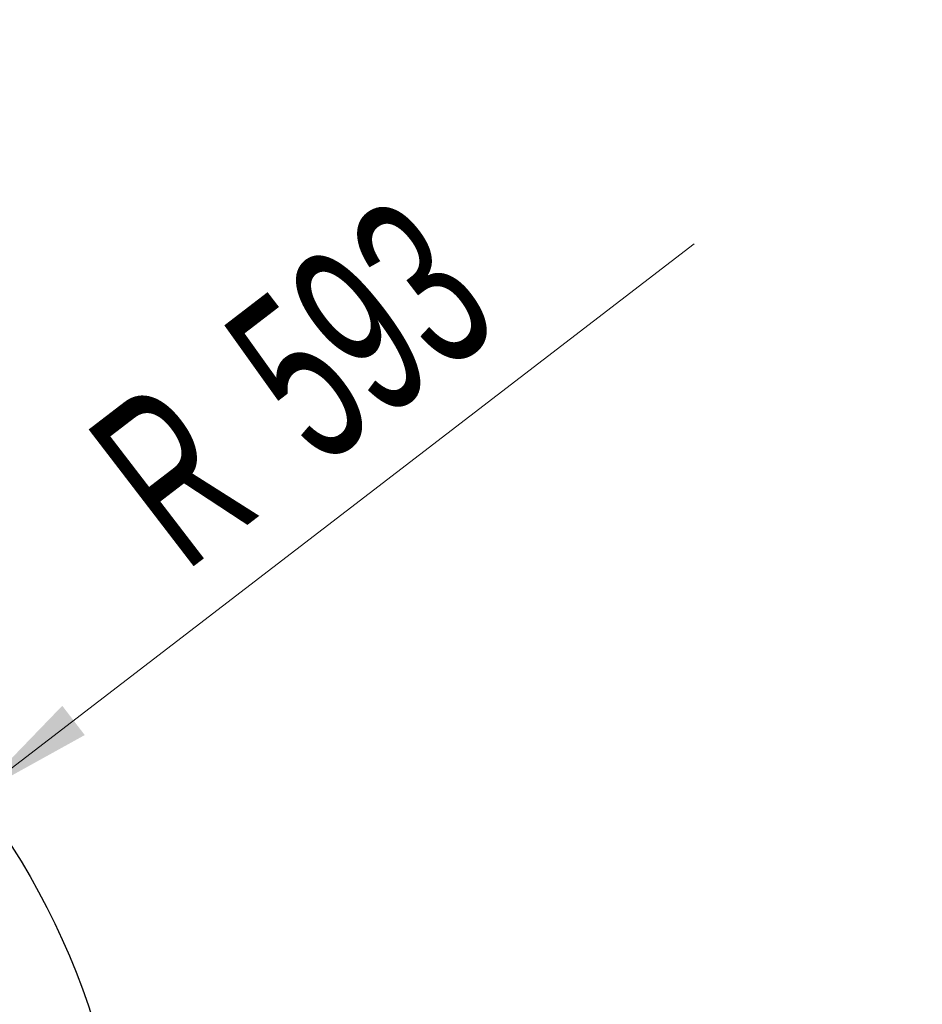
# Model space of a CAD drawing. Header units: millimetres. Extents: x 0 to 16820, y 0 to 11880.
# Tile 32 of 99: x 3293 to 4026, y 6522 to 7321. Entities that reach past the tile are written whole.
import ezdxf

# ---------------------------------------------------------------- set-up
doc = ezdxf.new("R2010")
doc.units = ezdxf.units.MM
doc.header["$LTSCALE"] = 20
doc.styles.add('SLDTEXTSTYLE0', font='TXT', dxfattribs={"width": 0.605})
doc.dimstyles.new('SLDDIMSTYLE0', dxfattribs={"dimtxt": 140, "dimasz": 100, "dimexe": 0, "dimexo": 0.0625, "dimgap": 35, "dimtad": 1, "dimtoh": 1, "dimdec": 1, "dimrnd": 1e-09, "dimzin": 12, "dimdsep": 46, "dimtxsty": 'SLDTEXTSTYLE0', "dimsah": 1, "dimcen": 0, "dimadec": 0, "dimazin": 0, "dimtfac": 1, "dimtofl": 0, "dimtmove": 0, "dimatfit": 3, "dimfxl": 0, "dimfrac": 2, "dimtolj": 1, "dimtzin": 12, "dimarcsym": 0})
doc.dimstyles.new('SLDDIMSTYLE1', dxfattribs={"dimtxt": 140, "dimasz": 100, "dimexe": 0, "dimexo": 0.0625, "dimgap": 35, "dimtad": 1, "dimtoh": 1, "dimdec": 4, "dimlfac": 20, "dimzin": 12, "dimdsep": 46, "dimtxsty": 'SLDTEXTSTYLE0', "dimsah": 1, "dimcen": 0.09, "dimadec": 1, "dimazin": 0, "dimtfac": 1, "dimtofl": 0, "dimtmove": 0, "dimatfit": 3, "dimfxl": 0, "dimfrac": 2, "dimtolj": 1, "dimtzin": 12, "dimarcsym": 0})

# ---------------------------------------------------------------- blocks, each defined once
blk = doc.blocks.new('*D2')
at = {"color": 7, "linetype": 'Continuous', "lineweight": 0}
for q in [(3840.42, 7139.1), (2786.51, 6330.23)]:
    blk.add_line((3256.93, 6691.28), q, dxfattribs=at)
blk.add_solid([(3256.93, 6691.28), (3345.4, 6740.26), (3327.13, 6764.06)], dxfattribs=at)
at = {"color": 7, "linetype": 'Continuous', "lineweight": 0, "char_height": 140, "attachment_point": 1, "rotation": 37.50594, "style": 'SLDTEXTSTYLE0'}
for s, insert in [('593', (3451.28, 7067.26)), ('R', (3341.19, 6982.76))]:
    blk.add_mtext(s, dxfattribs=dict(at, insert=insert))
blk = doc.blocks.new('*D3')
at = {"color": 7, "linetype": 'Continuous', "lineweight": 0}
blk.add_line((3648.92, 8191.11), (2786.51, 6330.23), dxfattribs=at)
blk.add_solid([(3648.92, 8191.11), (3593.26, 8106.69), (3620.48, 8094.07)], dxfattribs=at)
at = {"color": 7, "linetype": 'Continuous', "lineweight": 0, "char_height": 140, "attachment_point": 1, "rotation": 65.13519, "style": 'SLDTEXTSTYLE0'}
for s, insert in [('2051', (3222.47, 7699.55)), ('R', (3164.12, 7573.63))]:
    blk.add_mtext(s, dxfattribs=dict(at, insert=insert))
blk = doc.blocks.new('*D4')
at = {"color": 7, "linetype": 'Continuous', "lineweight": 0}
for p, q in [((1293.27, 6330.23), (473.82, 6330.23)), ((4279.76, 6330.23), (5099.21, 6330.23))]:
    blk.add_line(p, q, dxfattribs=at)
blk.add_arc((2786.51, 6330.23), 2282.69, 0, 180, dxfattribs=at)
for points in [[(503.82, 6330.23), (521, 6429.88), (491.01, 6430.54)], [(5069.21, 6330.23), (5082.02, 6430.54), (5052.02, 6429.88)]]:
    blk.add_solid(points, dxfattribs=at)
at = {"color": 7, "linetype": 'Continuous', "lineweight": 0, "char_height": 140, "attachment_point": 1, "style": 'SLDTEXTSTYLE0'}
for s, insert in [('180°', (2643.72, 8793.4)), ('+', (2531.48, 8793.4))]:
    blk.add_mtext(s, dxfattribs=dict(at, insert=insert))

msp = doc.modelspace()

# ---------------------------------------------------------------- linework, layer by layer
at = {"color": 7, "linetype": 'Continuous', "lineweight": 30}
for radius in [2051, 593]:
    msp.add_circle((2786.5138564, 6330.2342175), radius, dxfattribs=at)

# ---------------------------------------------------------------- dimensions: what is measured, and where the dimension line sits
at = {"color": 7, "linetype": 'Continuous', "lineweight": 0}
dim = msp.add_angular_dim_2l(base=(2786.5138564, 8612.9287632), line1=((4279.7581291, 6330.2342175), (2786.5138564, 6330.2342175)), line2=((1293.2695837, 6330.2342175), (2786.5138564, 6330.2342175)), text='+<>', dimstyle='SLDDIMSTYLE1', dxfattribs=at)
dim.commit()
dim.dimension.update_dxf_attribs({"geometry": '*D4', "text_midpoint": (2786.5138564, 8612.9287632), "dimtype": 162})
for mpoint, picture, middle in [((3648.9156289, 8191.1114791), '*D3', (3448.2779633, 7758.1783831)), ((3256.9349804, 6691.2784891), '*D2', (3637.2216116, 6983.1453391))]:
    dim = msp.add_radius_dim(center=(2786.5138564, 6330.2342175), mpoint=mpoint, dimstyle='SLDDIMSTYLE0', dxfattribs=at)
    dim.commit()
    dim.dimension.update_dxf_attribs({"geometry": picture, "text_midpoint": middle, "dimtype": 164})

doc.saveas('drawing.dxf')
